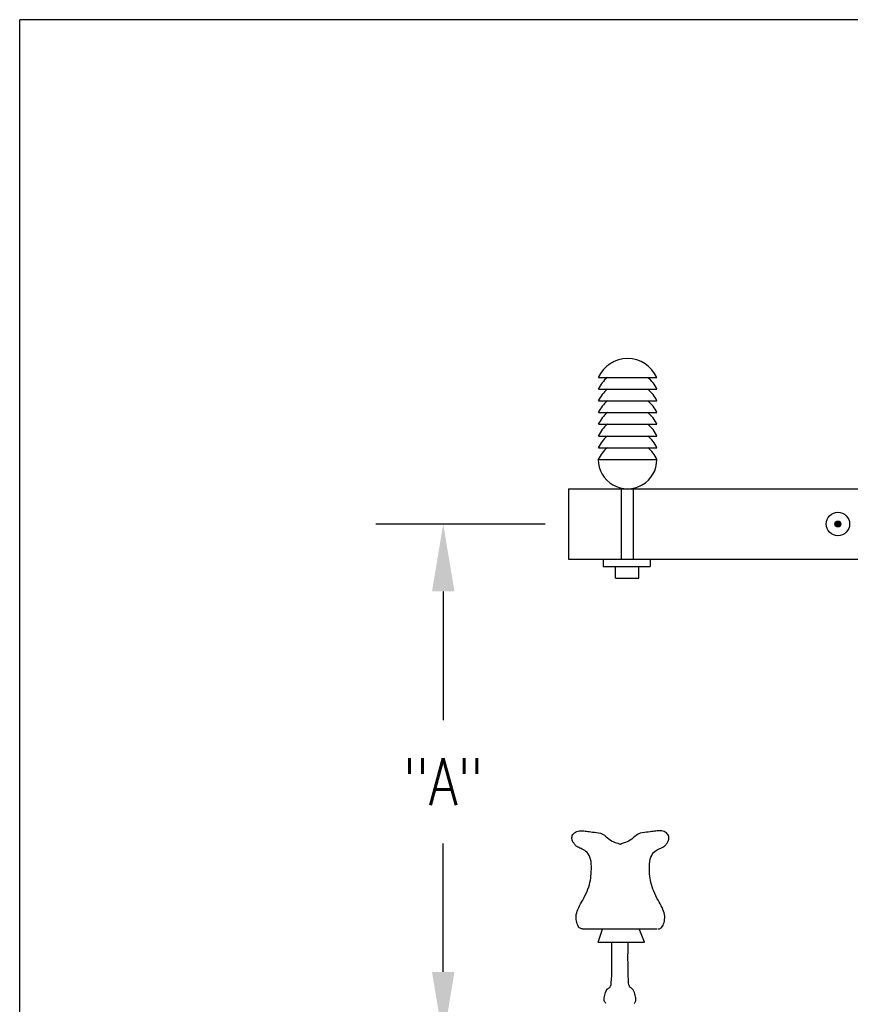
# Model space of a CAD drawing. Extents: x 0 to 7.1, y 0 to 9.85.
# Tile 3 of 5: x 0 to 2.22, y 7.22 to 9.85. Entities that reach past the tile are written whole.
import ezdxf

# ---------------------------------------------------------------- set-up
doc = ezdxf.new("R2010")
doc.units = 0
doc.header["$LTSCALE"] = 0.03937
doc.header["$MEASUREMENT"] = 0
doc.layers.get('Defpoints').update_dxf_attribs({"color": 2, "linetype": 'CONTINUOUS'})
doc.layers.add('E-DETL', color=2, linetype='CONTINUOUS')
doc.layers.add('E-DETL-TEXT', color=3, linetype='CONTINUOUS')
doc.styles.add('ROMANS', font='ROMANS.SHX', dxfattribs={"width": 0.8})
doc.dimstyles.get("Standard").update_dxf_attribs({"dimtxt": 0.125, "dimasz": 0.18, "dimexe": 0.18, "dimexo": 0.0625, "dimgap": 0.09, "dimtad": 0, "dimtih": 1, "dimtoh": 1, "dimdec": 4, "dimzin": 0, "dimdsep": 46, "dimlunit": 4, "dimtxsty": 'ROMANS', "dimcen": 0.09, "dimclrd": 256, "dimclre": 256, "dimclrt": 256, "dimadec": 0, "dimazin": 0, "dimtfac": 1, "dimtdec": 4, "dimtofl": 0, "dimtmove": 0, "dimatfit": 3, "dimfxl": 0, "dimtolj": 1, "dimtzin": 0, "dimlwd": -1, "dimlwe": -1, "dimarcsym": 0})

# ---------------------------------------------------------------- blocks, each defined once
blk = doc.blocks.new('*D2')
at = {"layer": 'Defpoints', "color": 0}
for p in [(1.1304, 8.5031), (1.4651, 8.5031), (1.4651, 7.1281)]:
    blk.add_point(p, dxfattribs=at)
at = {"layer": 'E-DETL-TEXT'}
for p, q in [((1.4026, 8.5031), (0.9504, 8.5031)), ((1.1304, 8.3231), (1.1304, 7.98)), ((1.1304, 7.3081), (1.1304, 7.6512)), ((1.4026, 7.1281), (0.9504, 7.1281))]:
    blk.add_line(p, q, dxfattribs=at)
for points in [[(1.1004, 8.3231), (1.1604, 8.3231), (1.1304, 8.5031)], [(1.1004, 7.3081), (1.1604, 7.3081), (1.1304, 7.1281)]]:
    blk.add_solid(points, dxfattribs=at)
at = {"layer": 'E-DETL-TEXT', "insert": (1.1304, 7.8156), "char_height": 0.125, "attachment_point": 5, "style": 'ROMANS'}
blk.add_mtext('\\A1;"A"', dxfattribs=at)

msp = doc.modelspace()

# ---------------------------------------------------------------- linework, layer by layer
at = {"layer": 'E-DETL'}
for p, q in [((7.1036203, 9.8483954), (0, 9.8483954)), ((0, 0), (0, 9.8483954)), ((1.544395, 8.893993), (1.700645, 8.893993)), ((1.544395, 8.862743), (1.700645, 8.862743)), ((1.544395, 8.831493), (1.700645, 8.831493)), ((1.544395, 8.800243), (1.700645, 8.800243)), ((1.544395, 8.768993), (1.700645, 8.768993)), ((1.544395, 8.737743), (1.700645, 8.737743)), ((1.544395, 8.706493), (1.700645, 8.706493)), ((1.544395, 8.675243), (1.700645, 8.675243)), ((1.4651, 8.596829), (2.902599, 8.596829)), ((1.4651, 8.596829), (1.4651, 8.409329)), ((1.605742, 8.596829), (1.605742, 8.409329)), ((1.636992, 8.596829), (1.636992, 8.409329)), ((2.176165, 8.502189), (2.184681, 8.510705)), ((2.176194, 8.503632), (2.183398, 8.510836)), ((2.17643, 8.505282), (2.181553, 8.510405)), ((2.17646, 8.50107), (2.185887, 8.510497)), ((2.176756, 8.499951), (2.186975, 8.51017)), ((2.177278, 8.499059), (2.187836, 8.509617)), ((2.177895, 8.498262), (2.188698, 8.509065)), ((2.178512, 8.497464), (2.18947, 8.508423)), ((2.179309, 8.496847), (2.190045, 8.507583)), ((2.180213, 8.496338), (2.190619, 8.506744)), ((2.181119, 8.495829), (2.191107, 8.505817)), ((2.182257, 8.495553), (2.191345, 8.504641)), ((2.183528, 8.495409), (2.191584, 8.503465)), ((2.184952, 8.49542), (2.191504, 8.501971)), ((2.186961, 8.496014), (2.190808, 8.499861)), ((1.4651, 8.409329), (2.902599, 8.409329)), ((1.557708, 8.409329), (1.557708, 8.389639)), ((1.682708, 8.409329), (1.682708, 8.389639)), ((1.557708, 8.389639), (1.682708, 8.389639)), ((1.589796, 8.358389), (1.589796, 8.389639)), ((1.652296, 8.358389), (1.652296, 8.389639)), ((1.589796, 8.358389), (1.652296, 8.358389)), ((1.474176, 7.669388), (1.474978, 7.672074)), ((1.474978, 7.672074), (1.476313, 7.67464)), ((1.476313, 7.67464), (1.478228, 7.676995)), ((1.478228, 7.676995), (1.480666, 7.679098)), ((1.480666, 7.679098), (1.483543, 7.680914)), ((1.483543, 7.680914), (1.486774, 7.682413)), ((1.486774, 7.682413), (1.490277, 7.683562)), ((1.490277, 7.683562), (1.493966, 7.684337)), ((1.493966, 7.684337), (1.497761, 7.684752)), ((1.497761, 7.684752), (1.501576, 7.684829)), ((1.501576, 7.684829), (1.50533, 7.684592)), ((1.50533, 7.684592), (1.508939, 7.684064)), ((1.508939, 7.684064), (1.512469, 7.683487)), ((1.512469, 7.683487), (1.51611, 7.682921)), ((1.51611, 7.682921), (1.519968, 7.68237)), ((1.519968, 7.68237), (1.524155, 7.681849)), ((1.524155, 7.681849), (1.528779, 7.681361)), ((1.528779, 7.681361), (1.533898, 7.68089)), ((1.533898, 7.68089), (1.539354, 7.680283)), ((1.539354, 7.680283), (1.54494, 7.679362)), ((1.54494, 7.679362), (1.550445, 7.677949)), ((1.550445, 7.677949), (1.555662, 7.675864)), ((1.555662, 7.675864), (1.560438, 7.673009)), ((1.560438, 7.673009), (1.564846, 7.669617)), ((1.564846, 7.669617), (1.569017, 7.666002)), ((1.641771, 7.669617), (1.6376, 7.666002)), ((1.646179, 7.673009), (1.641771, 7.669617)), ((1.650955, 7.675864), (1.646179, 7.673009)), ((1.656171, 7.677949), (1.650955, 7.675864)), ((1.661677, 7.679362), (1.656171, 7.677949)), ((1.667262, 7.680283), (1.661677, 7.679362)), ((1.672718, 7.68089), (1.667262, 7.680283)), ((1.677837, 7.681361), (1.672718, 7.68089)), ((1.682461, 7.681849), (1.677837, 7.681361)), ((1.686648, 7.68237), (1.682461, 7.681849)), ((1.690507, 7.682921), (1.686648, 7.68237)), ((1.694147, 7.683487), (1.690507, 7.682921)), ((1.697678, 7.684064), (1.694147, 7.683487)), ((1.701286, 7.684592), (1.697678, 7.684064)), ((1.70504, 7.684829), (1.701286, 7.684592)), ((1.708856, 7.684752), (1.70504, 7.684829)), ((1.71265, 7.684337), (1.708856, 7.684752)), ((1.71634, 7.683562), (1.71265, 7.684337)), ((1.719843, 7.682413), (1.71634, 7.683562)), ((1.723074, 7.680914), (1.719843, 7.682413)), ((1.72595, 7.679098), (1.723074, 7.680914)), ((1.728388, 7.676995), (1.72595, 7.679098)), ((1.730303, 7.67464), (1.728388, 7.676995)), ((1.731639, 7.672074), (1.730303, 7.67464)), ((1.732441, 7.669388), (1.731639, 7.672074)), ((1.473833, 7.666682), (1.474176, 7.669388)), ((1.473875, 7.664056), (1.473833, 7.666682)), ((1.47423, 7.661613), (1.473875, 7.664056)), ((1.474828, 7.659424), (1.47423, 7.661613)), ((1.475618, 7.657452), (1.474828, 7.659424)), ((1.476551, 7.655633), (1.475618, 7.657452)), ((1.477581, 7.653901), (1.476551, 7.655633)), ((1.478661, 7.65219), (1.477581, 7.653901)), ((1.479761, 7.650455), (1.478661, 7.65219)), ((1.480923, 7.648713), (1.479761, 7.650455)), ((1.482209, 7.647003), (1.480923, 7.648713)), ((1.483679, 7.645361), (1.482209, 7.647003)), ((1.485394, 7.643827), (1.483679, 7.645361)), ((1.487401, 7.64242), (1.485394, 7.643827)), ((1.569017, 7.666002), (1.57308, 7.662482)), ((1.57308, 7.662482), (1.577168, 7.659371)), ((1.577168, 7.659371), (1.581357, 7.656906)), ((1.581357, 7.656906), (1.585521, 7.655037)), ((1.585521, 7.655037), (1.589482, 7.653633)), ((1.589482, 7.653633), (1.59306, 7.652566)), ((1.59306, 7.652566), (1.596078, 7.651707)), ((1.596078, 7.651707), (1.598411, 7.650945)), ((1.598411, 7.650945), (1.600153, 7.650247)), ((1.600153, 7.650247), (1.601451, 7.649596)), ((1.601451, 7.649596), (1.602453, 7.648977)), ((1.602453, 7.648977), (1.603308, 7.648375)), ((1.604163, 7.648977), (1.603308, 7.648375)), ((1.605166, 7.649596), (1.604163, 7.648977)), ((1.606464, 7.650247), (1.605166, 7.649596)), ((1.608206, 7.650945), (1.606464, 7.650247)), ((1.610539, 7.651707), (1.608206, 7.650945)), ((1.613557, 7.652566), (1.610539, 7.651707)), ((1.617135, 7.653633), (1.613557, 7.652566)), ((1.621096, 7.655037), (1.617135, 7.653633)), ((1.62526, 7.656906), (1.621096, 7.655037)), ((1.629449, 7.659371), (1.62526, 7.656906)), ((1.633536, 7.662482), (1.629449, 7.659371)), ((1.6376, 7.666002), (1.633536, 7.662482)), ((1.719215, 7.64242), (1.721223, 7.643827)), ((1.721223, 7.643827), (1.722938, 7.645361)), ((1.722938, 7.645361), (1.724408, 7.647003)), ((1.724408, 7.647003), (1.725694, 7.648713)), ((1.725694, 7.648713), (1.726856, 7.650455)), ((1.726856, 7.650455), (1.727956, 7.65219)), ((1.727956, 7.65219), (1.729035, 7.653901)), ((1.729035, 7.653901), (1.730066, 7.655633)), ((1.730066, 7.655633), (1.730999, 7.657452)), ((1.730999, 7.657452), (1.731788, 7.659424)), ((1.731788, 7.659424), (1.732386, 7.661613)), ((1.732386, 7.661613), (1.732741, 7.664056)), ((1.732784, 7.666682), (1.732441, 7.669388)), ((1.732741, 7.664056), (1.732784, 7.666682)), ((1.489697, 7.641104), (1.487401, 7.64242)), ((1.492262, 7.639825), (1.489697, 7.641104)), ((1.49508, 7.638531), (1.492262, 7.639825)), ((1.498134, 7.637169), (1.49508, 7.638531)), ((1.50139, 7.635677), (1.498134, 7.637169)), ((1.504763, 7.633964), (1.50139, 7.635677)), ((1.508149, 7.631927), (1.504763, 7.633964)), ((1.511447, 7.629462), (1.508149, 7.631927)), ((1.514555, 7.626473), (1.511447, 7.629462)), ((1.51738, 7.622875), (1.514555, 7.626473)), ((1.519871, 7.618677), (1.51738, 7.622875)), ((1.521983, 7.613905), (1.519871, 7.618677)), ((1.684633, 7.613905), (1.686746, 7.618677)), ((1.686746, 7.618677), (1.689236, 7.622875)), ((1.689236, 7.622875), (1.692062, 7.626473)), ((1.692062, 7.626473), (1.695169, 7.629462)), ((1.695169, 7.629462), (1.698467, 7.631927)), ((1.698467, 7.631927), (1.701853, 7.633964)), ((1.701853, 7.633964), (1.705226, 7.635677)), ((1.705226, 7.635677), (1.708483, 7.637169)), ((1.708483, 7.637169), (1.711536, 7.638531)), ((1.711536, 7.638531), (1.714354, 7.639825)), ((1.714354, 7.639825), (1.71692, 7.641104)), ((1.71692, 7.641104), (1.719215, 7.64242)), ((1.523674, 7.608584), (1.521983, 7.613905)), ((1.524901, 7.602742), (1.523674, 7.608584)), ((1.525642, 7.596435), (1.524901, 7.602742)), ((1.525963, 7.589819), (1.525642, 7.596435)), ((1.680653, 7.589819), (1.680974, 7.596435)), ((1.680974, 7.596435), (1.681716, 7.602742)), ((1.681716, 7.602742), (1.682942, 7.608584)), ((1.682942, 7.608584), (1.684633, 7.613905)), ((1.524755, 7.563959), (1.525273, 7.569994)), ((1.525273, 7.569994), (1.525691, 7.576412)), ((1.525691, 7.576412), (1.525951, 7.583082)), ((1.525951, 7.583082), (1.525963, 7.589819)), ((1.680666, 7.583082), (1.680653, 7.589819)), ((1.680926, 7.576412), (1.680666, 7.583082)), ((1.681344, 7.569994), (1.680926, 7.576412)), ((1.681861, 7.563959), (1.681344, 7.569994)), ((1.518876, 7.535456), (1.52069, 7.541378)), ((1.52069, 7.541378), (1.522132, 7.547073)), ((1.522132, 7.547073), (1.523249, 7.552639)), ((1.523249, 7.552639), (1.524102, 7.558221)), ((1.524102, 7.558221), (1.524755, 7.563959)), ((1.682515, 7.558221), (1.681861, 7.563959)), ((1.683368, 7.552639), (1.682515, 7.558221)), ((1.684484, 7.547073), (1.683368, 7.552639)), ((1.685927, 7.541378), (1.684484, 7.547073)), ((1.687741, 7.535456), (1.685927, 7.541378)), ((1.508793, 7.511141), (1.51163, 7.517108)), ((1.51163, 7.517108), (1.514293, 7.523218)), ((1.514293, 7.523218), (1.516726, 7.529369)), ((1.516726, 7.529369), (1.518876, 7.535456)), ((1.689891, 7.529369), (1.687741, 7.535456)), ((1.692324, 7.523218), (1.689891, 7.529369)), ((1.694986, 7.517108), (1.692324, 7.523218)), ((1.697824, 7.511141), (1.694986, 7.517108)), ((1.494332, 7.484526), (1.497006, 7.489466)), ((1.497006, 7.489466), (1.499866, 7.494578)), ((1.499866, 7.494578), (1.502835, 7.499883)), ((1.502835, 7.499883), (1.505836, 7.505399)), ((1.505836, 7.505399), (1.508793, 7.511141)), ((1.70078, 7.505399), (1.697824, 7.511141)), ((1.703782, 7.499883), (1.70078, 7.505399)), ((1.706751, 7.494578), (1.703782, 7.499883)), ((1.709611, 7.489466), (1.706751, 7.494578)), ((1.712285, 7.484526), (1.709611, 7.489466)), ((1.485113, 7.457073), (1.485648, 7.461534)), ((1.485648, 7.461534), (1.486627, 7.466006)), ((1.486627, 7.466006), (1.488023, 7.470511)), ((1.488023, 7.470511), (1.489798, 7.475078)), ((1.489798, 7.475078), (1.491914, 7.479739)), ((1.491914, 7.479739), (1.494332, 7.484526)), ((1.714702, 7.479739), (1.712285, 7.484526)), ((1.716818, 7.475078), (1.714702, 7.479739)), ((1.718594, 7.470511), (1.716818, 7.475078)), ((1.71999, 7.466006), (1.718594, 7.470511)), ((1.720969, 7.461534), (1.71999, 7.466006)), ((1.721504, 7.457073), (1.720969, 7.461534)), ((1.484998, 7.452667), (1.485113, 7.457073)), ((1.485269, 7.448366), (1.484998, 7.452667)), ((1.485888, 7.444223), (1.485269, 7.448366)), ((1.48682, 7.440288), (1.485888, 7.444223)), ((1.488025, 7.436618), (1.48682, 7.440288)), ((1.489441, 7.433285), (1.488025, 7.436618)), ((1.491004, 7.430363), (1.489441, 7.433285)), ((1.715613, 7.430363), (1.717175, 7.433285)), ((1.717175, 7.433285), (1.718592, 7.436618)), ((1.718592, 7.436618), (1.719796, 7.440288)), ((1.719796, 7.440288), (1.720729, 7.444223)), ((1.720729, 7.444223), (1.721348, 7.448366)), ((1.721348, 7.448366), (1.721618, 7.452667)), ((1.721618, 7.452667), (1.721504, 7.457073)), ((1.492647, 7.427923), (1.491004, 7.430363)), ((1.494304, 7.426041), (1.492647, 7.427923)), ((1.495925, 7.424752), (1.494304, 7.426041)), ((1.497513, 7.423948), (1.495925, 7.424752)), ((1.499087, 7.42348), (1.497513, 7.423948)), ((1.500666, 7.4232), (1.499087, 7.42348)), ((1.502268, 7.422962), (1.500666, 7.4232)), ((1.502268, 7.422962), (1.701567, 7.422962)), ((1.543611, 7.387809), (1.555477, 7.422296)), ((1.66764, 7.387809), (1.652994, 7.423295)), ((1.704348, 7.422962), (1.70595, 7.4232)), ((1.70595, 7.4232), (1.707529, 7.42348)), ((1.707529, 7.42348), (1.709104, 7.423948)), ((1.709104, 7.423948), (1.710692, 7.424752)), ((1.710692, 7.424752), (1.712313, 7.426041)), ((1.712313, 7.426041), (1.71397, 7.427923)), ((1.71397, 7.427923), (1.715613, 7.430363)), ((1.543611, 7.387809), (1.66764, 7.387809)), ((1.58079, 7.3665), (1.580646, 7.387813)), ((1.623601, 7.366167), (1.623745, 7.38748)), ((1.580856, 7.346416), (1.58079, 7.3665)), ((1.623536, 7.346083), (1.623601, 7.366167)), ((1.580815, 7.328034), (1.580856, 7.346416)), ((1.623576, 7.327701), (1.623536, 7.346083)), ((1.580305, 7.298283), (1.58064, 7.31183)), ((1.58064, 7.31183), (1.580815, 7.328034)), ((1.623751, 7.311498), (1.623576, 7.327701)), ((1.624087, 7.29795), (1.623751, 7.311498)), ((1.578227, 7.274243), (1.579091, 7.279845)), ((1.579091, 7.279845), (1.579787, 7.287715)), ((1.579787, 7.287715), (1.580305, 7.298283)), ((1.624604, 7.287382), (1.624087, 7.29795)), ((1.6253, 7.279513), (1.624604, 7.287382)), ((1.626164, 7.27391), (1.6253, 7.279513)), ((1.561324, 7.24604), (1.562426, 7.249846)), ((1.562426, 7.249846), (1.563769, 7.253697)), ((1.563769, 7.253697), (1.565286, 7.257329)), ((1.565286, 7.257329), (1.566908, 7.260476)), ((1.566908, 7.260476), (1.568568, 7.262874)), ((1.568568, 7.262874), (1.570207, 7.264365)), ((1.570207, 7.264365), (1.571794, 7.265237)), ((1.571794, 7.265237), (1.573309, 7.265886)), ((1.573309, 7.265886), (1.574731, 7.266709)), ((1.574731, 7.266709), (1.576036, 7.268105)), ((1.576036, 7.268105), (1.577205, 7.270474)), ((1.577205, 7.270474), (1.578227, 7.274243)), ((1.627186, 7.270141), (1.626164, 7.27391)), ((1.628356, 7.267772), (1.627186, 7.270141)), ((1.629661, 7.266377), (1.628356, 7.267772)), ((1.631082, 7.265554), (1.629661, 7.266377)), ((1.632597, 7.264904), (1.631082, 7.265554)), ((1.634185, 7.264032), (1.632597, 7.264904)), ((1.635823, 7.262541), (1.634185, 7.264032)), ((1.637484, 7.260143), (1.635823, 7.262541)), ((1.639105, 7.256996), (1.637484, 7.260143)), ((1.640622, 7.253365), (1.639105, 7.256996)), ((1.641965, 7.249514), (1.640622, 7.253365)), ((1.643068, 7.245708), (1.641965, 7.249514)), ((1.559786, 7.236397), (1.560007, 7.239288)), ((1.559845, 7.233842), (1.559786, 7.236397)), ((1.560172, 7.231627), (1.559845, 7.233842)), ((1.560007, 7.239288), (1.560516, 7.242504)), ((1.560752, 7.229748), (1.560172, 7.231627)), ((1.560516, 7.242504), (1.561324, 7.24604)), ((1.561536, 7.228142), (1.560752, 7.229748)), ((1.562469, 7.226733), (1.561536, 7.228142)), ((1.563496, 7.225446), (1.562469, 7.226733)), ((1.564561, 7.224206), (1.563496, 7.225446)), ((1.639831, 7.223873), (1.640896, 7.225114)), ((1.640896, 7.225114), (1.641923, 7.226401)), ((1.641923, 7.226401), (1.642856, 7.227809)), ((1.642856, 7.227809), (1.643639, 7.229415)), ((1.643875, 7.242171), (1.643068, 7.245708)), ((1.643639, 7.229415), (1.644219, 7.231295)), ((1.644385, 7.238955), (1.643875, 7.242171)), ((1.644219, 7.231295), (1.644547, 7.233509)), ((1.644605, 7.236064), (1.644385, 7.238955)), ((1.644547, 7.233509), (1.644605, 7.236064))]:
    msp.add_line(p, q, dxfattribs=at)
for radius in [0.03125, 0.007813]:
    msp.add_circle((2.183849, 8.503079), radius, dxfattribs=at)
for centre, radius, start, end in [((1.62252, 8.858577), 0.085778, 24.385752, 155.614243), ((1.62252, 8.827327), 0.085778, 128.995834, 155.614243), ((1.62252, 8.827327), 0.085778, 24.385752, 51.004276), ((1.62252, 8.796077), 0.085778, 128.995834, 155.614243), ((1.62252, 8.796077), 0.085778, 24.385752, 51.004276), ((1.62252, 8.764827), 0.085778, 128.995834, 155.614243), ((1.62252, 8.764827), 0.085778, 24.385752, 51.004276), ((1.62252, 8.733577), 0.085778, 128.995834, 155.614243), ((1.62252, 8.733577), 0.085778, 24.385752, 51.004276), ((1.62252, 8.702327), 0.085778, 128.995834, 155.614243), ((1.62252, 8.702327), 0.085778, 24.385752, 51.004276), ((1.62252, 8.671077), 0.085778, 128.995834, 155.614243), ((1.62252, 8.671077), 0.085778, 24.385752, 51.004276), ((1.62252, 8.639827), 0.085778, 128.995834, 155.614243), ((1.62252, 8.639827), 0.085778, 24.385752, 51.004276), ((1.62252, 8.674935), 0.078126, 179.774094, 0.225616)]:
    msp.add_arc(centre, radius, start, end, dxfattribs=at)

# ---------------------------------------------------------------- dimensions: what is measured, and where the dimension line sits
at = {"layer": 'E-DETL-TEXT'}
dim = msp.add_linear_dim(base=(1.1303548, 8.503079), p1=(1.4651, 7.128079), p2=(1.4651, 8.503079), angle=90, text='"A"', dimstyle='Standard', override={"dimdec": 6, "dimtdec": 6, "dimtmove": 2}, dxfattribs=at)
dim.commit()
dim.dimension.update_dxf_attribs({"geometry": '*D2', "text_midpoint": (1.1303548, 7.815579)})

doc.saveas('drawing.dxf')
